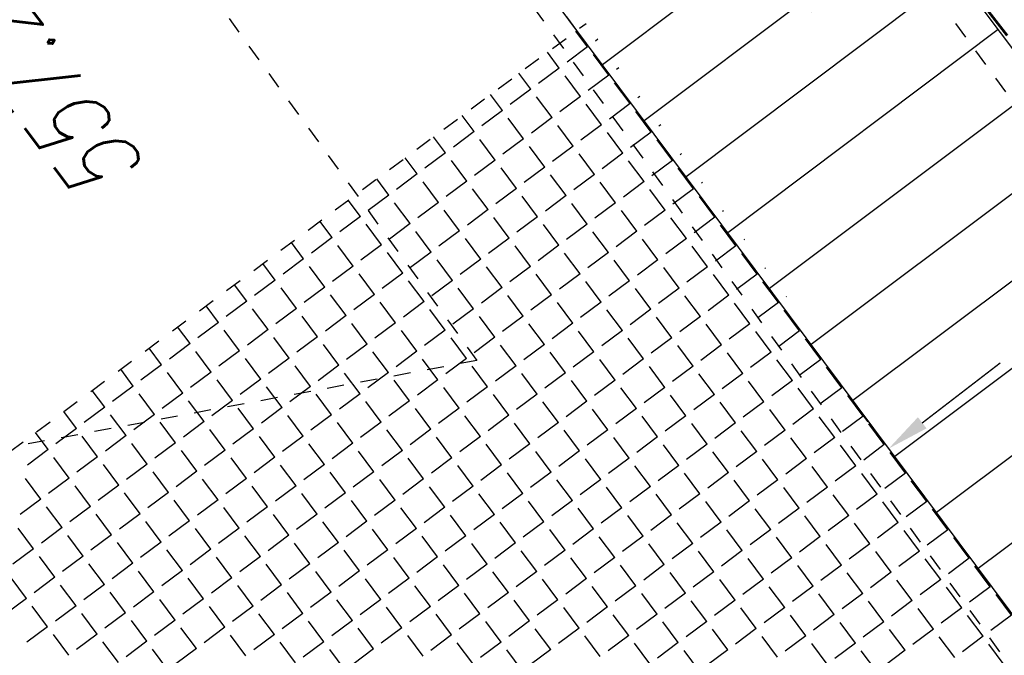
# Model space of a CAD drawing. Header units: metres. Extents: x 2 to 485, y 6 to 594.
# Tile 116 of 176: x 312.6 to 318.42, y 285.51 to 289.27. Entities that reach past the tile are written whole.
import ezdxf
from ezdxf.enums import TextEntityAlignment as Align

# ---------------------------------------------------------------- set-up
doc = ezdxf.new("R2010")
doc.units = ezdxf.units.M
doc.header["$LTSCALE"] = 0.0125
doc.linetypes.add('260241_A_bea$0$PUNKTIERT', pattern=[0.2, 0, -0.2])
doc.linetypes.add('GESTRICHELT', pattern=[0.4, 0.2, -0.2])
for name, color, linetype in [('260241_A_bea$0$B25_EINFASS_GEPKT', 7, '260241_A_bea$0$PUNKTIERT'), ('260241_A_bea$0$B53_HAUPTHOEHEN', 4, 'Continuous'), ('260241_A_bea$0$B54_HOEHEN', 253, 'Continuous'), ('f_feuerwehr', 10, 'Continuous'), ('f_schraff', 251, 'Continuous'), ('f_weg', 2, 'Continuous')]:
    doc.layers.add(name, color=color, linetype=linetype)
doc.styles.add('260241_A_bea$0$ROMANS', font='ROMANS')

msp = doc.modelspace()

# ---------------------------------------------------------------- linework, layer by layer
at = {"layer": '260241_A_bea$0$B25_EINFASS_GEPKT', "color": 7, "linetype": '260241_A_bea$0$PUNKTIERT', "ltscale": 0.5}
for p, q in [((314.2335, 291.2883), (320.6525, 282.4163)), ((313.0168, 290.4111), (315.3049, 287.2568)), ((321.9735, 284.0023), (317.4345, 290.2113)), ((315.3049, 287.2568), (312.588, 286.7521))]:
    msp.add_line(p, q, dxfattribs=at)
at = {"layer": 'f_feuerwehr', "linetype": 'GESTRICHELT'}
for p, q in [((315.8955, 289.2086), (266.222, 355.7851)), ((299.3744, 276.9384), (315.9512, 289.2499))]:
    msp.add_line(p, q, dxfattribs=at)
at = {"layer": 'f_feuerwehr', "linetype": 'Continuous'}
for p, q in [((317.9382, 286.8891), (318.3994, 287.2435)), ((317.6181, 286.8953), (317.5572, 286.9746))]:
    msp.add_line(p, q, dxfattribs=at)
msp.add_solid([(317.9128, 286.9221), (317.9636, 286.856), (317.74, 286.7367)], dxfattribs=at)
at = {"layer": 'f_schraff', "linetype": 'Continuous'}
for p, q in [((317.6469, 290.2063), (316.0477, 289.0052)), ((317.8937, 289.8755), (316.2946, 288.6744)), ((318.1405, 289.5447), (316.5414, 288.3435)), ((318.3874, 289.2139), (316.7882, 288.0127)), ((315.9597, 289.1113), (315.8902, 289.2046)), ((316.0199, 289.1562), (316.0055, 289.1455)), ((315.9597, 289.1113), (315.8376, 289.0202)), ((315.7918, 288.986), (315.7219, 289.0797)), ((316.0851, 288.9434), (315.9939, 289.0655)), ((315.7918, 288.986), (315.6696, 288.8949)), ((316.1438, 288.9872), (316.1309, 288.9776)), ((315.6238, 288.8607), (315.5537, 288.9547)), ((315.9171, 288.8181), (315.826, 288.9402)), ((316.0851, 288.9434), (315.9629, 288.8523)), ((316.2104, 288.7754), (316.1192, 288.8976)), ((318.6342, 288.8831), (317.0351, 287.6819)), ((315.4559, 288.7354), (315.3855, 288.8298)), ((315.6238, 288.8607), (315.5017, 288.7696)), ((315.7491, 288.6928), (315.658, 288.8149)), ((315.9171, 288.8181), (315.795, 288.7269)), ((316.2676, 288.8182), (316.2562, 288.8096)), ((316.0424, 288.6501), (315.9513, 288.7723)), ((316.2104, 288.7754), (316.0882, 288.6843)), ((315.2879, 288.6101), (315.2172, 288.7048)), ((315.4559, 288.7354), (315.3337, 288.6443)), ((315.5812, 288.5675), (315.4901, 288.6896)), ((315.7491, 288.6928), (315.627, 288.6016)), ((316.3357, 288.6075), (316.2445, 288.7296)), ((315.8745, 288.5248), (315.7833, 288.647)), ((316.0424, 288.6501), (315.9203, 288.559)), ((316.3915, 288.6492), (316.3815, 288.6417)), ((315.12, 288.4848), (315.049, 288.5799)), ((315.2879, 288.6101), (315.1658, 288.519)), ((316.1677, 288.4822), (316.0766, 288.6043)), ((316.3357, 288.6075), (316.2135, 288.5164)), ((315.4132, 288.4421), (315.3221, 288.5643)), ((315.5812, 288.5675), (315.459, 288.4763)), ((315.7065, 288.3995), (315.6154, 288.5216)), ((315.8745, 288.5248), (315.7523, 288.4337)), ((316.461, 288.4395), (316.3699, 288.5617)), ((318.881, 288.5523), (317.2819, 287.3511)), ((314.952, 288.3595), (314.8808, 288.4549)), ((315.12, 288.4848), (314.9978, 288.3936)), ((315.9998, 288.3569), (315.9086, 288.479)), ((316.1677, 288.4822), (316.0456, 288.391)), ((316.5154, 288.4801), (316.5068, 288.4737)), ((315.2453, 288.3168), (315.1542, 288.439)), ((315.4132, 288.4421), (315.2911, 288.351)), ((315.7065, 288.3995), (315.5844, 288.3084)), ((316.293, 288.3142), (316.2019, 288.4364)), ((316.461, 288.4395), (316.3388, 288.3484)), ((314.952, 288.3595), (314.8299, 288.2683)), ((315.5386, 288.2742), (315.4474, 288.3963)), ((315.8318, 288.2315), (315.7407, 288.3537)), ((315.9998, 288.3569), (315.8776, 288.2657)), ((316.5863, 288.2716), (316.4952, 288.3937)), ((314.7841, 288.2342), (314.7126, 288.33)), ((315.0773, 288.1915), (314.9862, 288.3137)), ((315.2453, 288.3168), (315.1231, 288.2257)), ((316.1251, 288.1889), (316.034, 288.3111)), ((316.293, 288.3142), (316.1709, 288.2231)), ((316.6393, 288.3111), (316.6321, 288.3058)), ((314.7841, 288.2342), (314.6619, 288.143)), ((315.3706, 288.1489), (315.2795, 288.271)), ((315.5386, 288.2742), (315.4164, 288.183)), ((315.6639, 288.1062), (315.5727, 288.2284)), ((315.8318, 288.2315), (315.7097, 288.1404)), ((316.4184, 288.1463), (316.3272, 288.2684)), ((316.5863, 288.2716), (316.4642, 288.1804)), ((316.7116, 288.1036), (316.6205, 288.2258)), ((314.6161, 288.1088), (314.5443, 288.2051)), ((314.9094, 288.0662), (314.8183, 288.1883)), ((315.0773, 288.1915), (314.9552, 288.1004)), ((315.9571, 288.0636), (315.866, 288.1857)), ((316.1251, 288.1889), (316.0029, 288.0978)), ((319.1279, 288.2214), (317.5287, 287.0203)), ((314.6161, 288.1088), (314.494, 288.0177)), ((315.2027, 288.0236), (315.1115, 288.1457)), ((315.3706, 288.1489), (315.2485, 288.0577)), ((315.6639, 288.1062), (315.5417, 288.0151)), ((316.2504, 288.021), (316.1593, 288.1431)), ((316.4184, 288.1463), (316.2962, 288.0551)), ((316.7632, 288.1421), (316.7574, 288.1378)), ((314.4482, 287.9835), (314.3761, 288.0801)), ((314.7414, 287.9409), (314.6503, 288.063)), ((314.9094, 288.0662), (314.7872, 287.9751)), ((315.4959, 287.9809), (315.4048, 288.1031)), ((315.7892, 287.9383), (315.698, 288.0604)), ((315.9571, 288.0636), (315.835, 287.9725)), ((316.5437, 287.9783), (316.4525, 288.1005)), ((316.7116, 288.1036), (316.5895, 288.0125)), ((316.8369, 287.9357), (316.7458, 288.0578)), ((315.0347, 287.8982), (314.9436, 288.0204)), ((315.2027, 288.0236), (315.0805, 287.9324)), ((316.0824, 287.8956), (315.9913, 288.0178)), ((316.2504, 288.021), (316.1283, 287.9298)), ((314.2802, 287.8582), (314.2079, 287.9552)), ((314.4482, 287.9835), (314.326, 287.8924)), ((314.5735, 287.8156), (314.4823, 287.9377)), ((314.7414, 287.9409), (314.6193, 287.8497)), ((315.328, 287.8556), (315.2368, 287.9778)), ((315.4959, 287.9809), (315.3738, 287.8898)), ((315.6212, 287.813), (315.5301, 287.9351)), ((315.7892, 287.9383), (315.667, 287.8471)), ((316.3757, 287.853), (316.2846, 287.9752)), ((316.5437, 287.9783), (316.4215, 287.8872)), ((316.669, 287.8104), (316.5778, 287.9325)), ((316.8369, 287.9357), (316.7148, 287.8445)), ((316.887, 287.9731), (316.8827, 287.9699)), ((314.8668, 287.7729), (314.7756, 287.8951)), ((315.0347, 287.8982), (314.9126, 287.8071)), ((315.9145, 287.7703), (315.8234, 287.8925)), ((316.0824, 287.8956), (315.9603, 287.8045)), ((316.9622, 287.7677), (316.8711, 287.8899)), ((319.3747, 287.8906), (317.7756, 286.6895)), ((314.1123, 287.7329), (314.0396, 287.8302)), ((314.2802, 287.8582), (314.1581, 287.7671)), ((314.5735, 287.8156), (314.4513, 287.7244)), ((315.16, 287.7303), (315.0689, 287.8524)), ((315.328, 287.8556), (315.2058, 287.7645)), ((316.2078, 287.7277), (316.1166, 287.8498)), ((316.3757, 287.853), (316.2536, 287.7619)), ((314.4055, 287.6903), (314.3144, 287.8124)), ((314.6988, 287.6476), (314.6077, 287.7698)), ((314.8668, 287.7729), (314.7446, 287.6818)), ((315.4533, 287.6877), (315.3621, 287.8098)), ((315.6212, 287.813), (315.4991, 287.7218)), ((315.7465, 287.645), (315.6554, 287.7672)), ((315.9145, 287.7703), (315.7924, 287.6792)), ((316.501, 287.6851), (316.4099, 287.8072)), ((316.669, 287.8104), (316.5468, 287.7192)), ((316.7943, 287.6424), (316.7032, 287.7646)), ((316.9622, 287.7677), (316.8401, 287.6766)), ((317.0109, 287.804), (317.008, 287.8019)), ((313.9443, 287.6076), (313.8714, 287.7053)), ((314.1123, 287.7329), (313.9901, 287.6418)), ((314.9921, 287.605), (314.9009, 287.7271)), ((315.16, 287.7303), (315.0379, 287.6392)), ((316.0398, 287.6024), (315.9487, 287.7245)), ((316.2078, 287.7277), (316.0856, 287.6366)), ((317.0876, 287.5998), (316.9964, 287.7219)), ((314.2376, 287.5649), (314.1464, 287.6871)), ((314.4055, 287.6903), (314.2834, 287.5991)), ((314.5308, 287.5223), (314.4397, 287.6445)), ((314.6988, 287.6476), (314.5767, 287.5565)), ((315.2853, 287.5623), (315.1942, 287.6845)), ((315.4533, 287.6877), (315.3311, 287.5965)), ((315.5786, 287.5197), (315.4875, 287.6419)), ((315.7465, 287.645), (315.6244, 287.5539)), ((316.3331, 287.5597), (316.2419, 287.6819)), ((316.501, 287.6851), (316.3789, 287.5939)), ((316.7943, 287.6424), (316.6721, 287.5513)), ((313.9443, 287.6076), (313.8222, 287.5164)), ((314.8241, 287.4797), (314.733, 287.6018)), ((314.9921, 287.605), (314.8699, 287.5138)), ((315.8719, 287.4771), (315.7807, 287.5992)), ((316.0398, 287.6024), (315.9177, 287.5112)), ((316.6263, 287.5171), (316.5352, 287.6392)), ((316.9196, 287.4745), (316.8285, 287.5966)), ((317.0876, 287.5998), (316.9654, 287.5086)), ((317.1348, 287.635), (317.1334, 287.634)), ((313.7764, 287.4823), (313.7032, 287.5803)), ((314.0696, 287.4396), (313.9785, 287.5618)), ((314.2376, 287.5649), (314.1154, 287.4738)), ((315.1174, 287.437), (315.0262, 287.5592)), ((315.2853, 287.5623), (315.1632, 287.4712)), ((316.1651, 287.4344), (316.074, 287.5566)), ((316.3331, 287.5597), (316.2109, 287.4686)), ((317.2129, 287.4318), (317.1217, 287.554)), ((319.6215, 287.5598), (318.0224, 286.3586)), ((313.7764, 287.4823), (313.6542, 287.3911)), ((314.3629, 287.397), (314.2718, 287.5191)), ((314.5308, 287.5223), (314.4087, 287.4312)), ((314.6562, 287.3544), (314.565, 287.4765)), ((314.8241, 287.4797), (314.702, 287.3885)), ((315.4106, 287.3944), (315.3195, 287.5165)), ((315.5786, 287.5197), (315.4564, 287.4286)), ((315.7039, 287.3518), (315.6128, 287.4739)), ((315.8719, 287.4771), (315.7497, 287.3859)), ((316.4584, 287.3918), (316.3673, 287.5139)), ((316.6263, 287.5171), (316.5042, 287.426)), ((316.7517, 287.3492), (316.6605, 287.4713)), ((316.9196, 287.4745), (316.7975, 287.3833)), ((313.6084, 287.357), (313.535, 287.4554)), ((313.9017, 287.3143), (313.8105, 287.4365)), ((314.0696, 287.4396), (313.9475, 287.3485)), ((314.9494, 287.3117), (314.8583, 287.4339)), ((315.1174, 287.437), (314.9952, 287.3459)), ((315.9972, 287.3091), (315.906, 287.4313)), ((316.1651, 287.4344), (316.043, 287.3433)), ((317.0449, 287.3065), (316.9538, 287.4287)), ((317.2129, 287.4318), (317.0907, 287.3407)), ((313.6084, 287.357), (313.4863, 287.2658)), ((314.1949, 287.2717), (314.1038, 287.3938)), ((314.3629, 287.397), (314.2407, 287.3059)), ((314.4882, 287.229), (314.3971, 287.3512)), ((314.6562, 287.3544), (314.534, 287.2632)), ((315.2427, 287.2691), (315.1516, 287.3912)), ((315.4106, 287.3944), (315.2885, 287.3033)), ((315.536, 287.2264), (315.4448, 287.3486)), ((315.7039, 287.3518), (315.5818, 287.2606)), ((316.2904, 287.2665), (316.1993, 287.3886)), ((316.4584, 287.3918), (316.3362, 287.3007)), ((316.7517, 287.3492), (316.6295, 287.258)), ((317.3382, 287.2639), (317.247, 287.386)), ((313.4405, 287.2316), (313.3667, 287.3305)), ((313.7337, 287.189), (313.6426, 287.3112)), ((313.9017, 287.3143), (313.7795, 287.2232)), ((314.7815, 287.1864), (314.6903, 287.3086)), ((314.9494, 287.3117), (314.8273, 287.2206)), ((315.8292, 287.1838), (315.7381, 287.3059)), ((315.9972, 287.3091), (315.875, 287.218)), ((316.5837, 287.2238), (316.4926, 287.346)), ((316.877, 287.1812), (316.7858, 287.3033)), ((317.0449, 287.3065), (316.9228, 287.2154)), ((314.027, 287.1464), (313.9359, 287.2685)), ((314.1949, 287.2717), (314.0728, 287.1805)), ((315.0747, 287.1438), (314.9836, 287.2659)), ((315.2427, 287.2691), (315.1205, 287.1779)), ((316.1225, 287.1412), (316.0313, 287.2633)), ((316.2904, 287.2665), (316.1683, 287.1753)), ((317.1702, 287.1386), (317.0791, 287.2607)), ((317.3382, 287.2639), (317.216, 287.1727)), ((313.2725, 287.1063), (313.1985, 287.2055)), ((313.4405, 287.2316), (313.3183, 287.1405)), ((313.5658, 287.0637), (313.4746, 287.1858)), ((313.7337, 287.189), (313.6116, 287.0979)), ((314.3203, 287.1037), (314.2291, 287.2259)), ((314.4882, 287.229), (314.3661, 287.1379)), ((314.6135, 287.0611), (314.5224, 287.1832)), ((314.7815, 287.1864), (314.6593, 287.0953)), ((315.368, 287.1011), (315.2769, 287.2233)), ((315.536, 287.2264), (315.4138, 287.1353)), ((315.6613, 287.0585), (315.5701, 287.1806)), ((315.8292, 287.1838), (315.7071, 287.0927)), ((316.4158, 287.0985), (316.3246, 287.2207)), ((316.5837, 287.2238), (316.4616, 287.1327)), ((316.709, 287.0559), (316.6179, 287.178)), ((316.877, 287.1812), (316.7548, 287.0901)), ((317.4635, 287.0959), (317.3724, 287.2181)), ((319.8684, 287.229), (318.2692, 286.0278)), ((313.859, 287.0211), (313.7679, 287.1432)), ((314.027, 287.1464), (313.9048, 287.0552)), ((314.9068, 287.0185), (314.8156, 287.1406)), ((315.0747, 287.1438), (314.9526, 287.0526)), ((315.9545, 287.0158), (315.8634, 287.138)), ((316.1225, 287.1412), (316.0003, 287.05)), ((317.0023, 287.0132), (316.9111, 287.1354)), ((317.1702, 287.1386), (317.0481, 287.0474)), ((313.1046, 286.981), (313.0303, 287.0806)), ((313.2725, 287.1063), (313.1504, 287.0152)), ((313.3978, 286.9384), (313.3067, 287.0605)), ((313.5658, 287.0637), (313.4436, 286.9726)), ((314.1523, 286.9784), (314.0612, 287.1006)), ((314.3203, 287.1037), (314.1981, 287.0126)), ((314.4456, 286.9358), (314.3544, 287.0579)), ((314.6135, 287.0611), (314.4914, 286.97)), ((315.2001, 286.9758), (315.1089, 287.098)), ((315.368, 287.1011), (315.2459, 287.01)), ((315.6613, 287.0585), (315.5391, 286.9674)), ((316.2478, 286.9732), (316.1567, 287.0954)), ((316.4158, 287.0985), (316.2936, 287.0074)), ((317.2955, 286.9706), (317.2044, 287.0928)), ((317.4635, 287.0959), (317.3414, 287.0048)), ((313.6911, 286.8957), (313.6, 287.0179)), ((313.859, 287.0211), (313.7369, 286.9299)), ((314.7388, 286.8931), (314.6477, 287.0153)), ((314.9068, 287.0185), (314.7846, 286.9273)), ((315.4933, 286.9332), (315.4022, 287.0553)), ((315.7866, 286.8905), (315.6954, 287.0127)), ((315.9545, 287.0158), (315.8324, 286.9247)), ((316.5411, 286.9306), (316.4499, 287.0527)), ((316.709, 287.0559), (316.5869, 286.9647)), ((316.8343, 286.8879), (316.7432, 287.0101)), ((317.0023, 287.0132), (316.8801, 286.9221)), ((317.5888, 286.928), (317.4977, 287.0501)), ((312.9366, 286.8557), (312.8621, 286.9556)), ((313.1046, 286.981), (312.9824, 286.8899)), ((313.9844, 286.8531), (313.8932, 286.9752)), ((314.1523, 286.9784), (314.0302, 286.8873)), ((315.0321, 286.8505), (314.941, 286.9726)), ((315.2001, 286.9758), (315.0779, 286.8847)), ((316.0798, 286.8479), (315.9887, 286.97)), ((316.2478, 286.9732), (316.1257, 286.8821)), ((317.1276, 286.8453), (317.0365, 286.9674)), ((317.2955, 286.9706), (317.1734, 286.8795)), ((313.2299, 286.8131), (313.1387, 286.9352)), ((313.3978, 286.9384), (313.2757, 286.8472)), ((313.5231, 286.7704), (313.432, 286.8926)), ((313.6911, 286.8957), (313.5689, 286.8046)), ((314.2776, 286.8105), (314.1865, 286.9326)), ((314.4456, 286.9358), (314.3234, 286.8446)), ((314.5709, 286.7678), (314.4797, 286.89)), ((314.7388, 286.8931), (314.6167, 286.802)), ((315.3254, 286.8079), (315.2342, 286.93)), ((315.4933, 286.9332), (315.3712, 286.842)), ((315.6186, 286.7652), (315.5275, 286.8874)), ((315.7866, 286.8905), (315.6644, 286.7994)), ((316.3731, 286.8053), (316.282, 286.9274)), ((316.5411, 286.9306), (316.4189, 286.8394)), ((316.6664, 286.7626), (316.5752, 286.8848)), ((316.8343, 286.8879), (316.7122, 286.7968)), ((317.4209, 286.8027), (317.3297, 286.9248)), ((317.5888, 286.928), (317.4667, 286.8368)), ((312.7687, 286.7304), (312.6938, 286.8307)), ((312.9366, 286.8557), (312.8145, 286.7646)), ((313.8164, 286.7278), (313.7253, 286.8499)), ((313.9844, 286.8531), (313.8622, 286.762)), ((314.8641, 286.7252), (314.773, 286.8473)), ((315.0321, 286.8505), (314.91, 286.7594)), ((315.9119, 286.7226), (315.8208, 286.8447)), ((316.0798, 286.8479), (315.9577, 286.7568)), ((316.9596, 286.72), (316.8685, 286.8421)), ((317.1276, 286.8453), (317.0054, 286.7542)), ((317.7141, 286.76), (317.623, 286.8822)), ((313.0619, 286.6878), (312.9708, 286.8099)), ((313.2299, 286.8131), (313.1077, 286.7219)), ((313.3552, 286.6451), (313.264, 286.7673)), ((313.5231, 286.7704), (313.401, 286.6793)), ((314.1097, 286.6852), (314.0185, 286.8073)), ((314.2776, 286.8105), (314.1555, 286.7193)), ((314.5709, 286.7678), (314.4487, 286.6767)), ((315.1574, 286.6825), (315.0663, 286.8047)), ((315.3254, 286.8079), (315.2032, 286.7167)), ((316.2052, 286.6799), (316.114, 286.8021)), ((316.3731, 286.8053), (316.251, 286.7141)), ((317.2529, 286.6773), (317.1618, 286.7995)), ((317.4209, 286.8027), (317.2987, 286.7115)), ((312.7687, 286.7304), (312.6465, 286.6393)), ((313.6484, 286.6025), (313.5573, 286.7246)), ((313.8164, 286.7278), (313.6943, 286.6367)), ((314.4029, 286.6425), (314.3118, 286.7647)), ((314.6962, 286.5999), (314.6051, 286.722)), ((314.8641, 286.7252), (314.742, 286.634)), ((315.4507, 286.6399), (315.3595, 286.7621)), ((315.6186, 286.7652), (315.4965, 286.6741)), ((315.7439, 286.5973), (315.6528, 286.7194)), ((315.9119, 286.7226), (315.7897, 286.6314)), ((316.4984, 286.6373), (316.4073, 286.7595)), ((316.6664, 286.7626), (316.5442, 286.6715)), ((316.7917, 286.5947), (316.7006, 286.7168)), ((316.9596, 286.72), (316.8375, 286.6288)), ((317.5462, 286.6347), (317.455, 286.7569)), ((317.7141, 286.76), (317.592, 286.6689)), ((317.8394, 286.5921), (317.7483, 286.7142)), ((312.894, 286.5624), (312.8028, 286.6846)), ((313.0619, 286.6878), (312.9398, 286.5966)), ((313.9417, 286.5598), (313.8506, 286.682)), ((314.1097, 286.6852), (313.9875, 286.594)), ((314.9895, 286.5572), (314.8983, 286.6794)), ((315.1574, 286.6825), (315.0353, 286.5914)), ((316.0372, 286.5546), (315.9461, 286.6768)), ((316.2052, 286.6799), (316.083, 286.5888)), ((317.085, 286.552), (316.9938, 286.6742)), ((317.2529, 286.6773), (317.1308, 286.5862)), ((313.1872, 286.5198), (313.0961, 286.6419)), ((313.3552, 286.6451), (313.233, 286.554)), ((313.4805, 286.4772), (313.3894, 286.5993)), ((313.6484, 286.6025), (313.5263, 286.5113)), ((314.235, 286.5172), (314.1438, 286.6393)), ((314.4029, 286.6425), (314.2808, 286.5514)), ((314.5282, 286.4746), (314.4371, 286.5967)), ((314.6962, 286.5999), (314.574, 286.5087)), ((315.2827, 286.5146), (315.1916, 286.6367)), ((315.4507, 286.6399), (315.3285, 286.5488)), ((315.576, 286.472), (315.4849, 286.5941)), ((315.7439, 286.5973), (315.6218, 286.5061)), ((316.3305, 286.512), (316.2393, 286.6341)), ((316.4984, 286.6373), (316.3763, 286.5462)), ((316.6237, 286.4694), (316.5326, 286.5915)), ((316.7917, 286.5947), (316.6695, 286.5035)), ((317.3782, 286.5094), (317.2871, 286.6315)), ((317.5462, 286.6347), (317.424, 286.5436)), ((317.8394, 286.5921), (317.7173, 286.5009)), ((312.726, 286.4371), (312.6349, 286.5593)), ((312.894, 286.5624), (312.7718, 286.4713)), ((313.7738, 286.4345), (313.6826, 286.5567)), ((313.9417, 286.5598), (313.8196, 286.4687)), ((314.8215, 286.4319), (314.7304, 286.5541)), ((314.9895, 286.5572), (314.8673, 286.4661)), ((315.8693, 286.4293), (315.7781, 286.5515)), ((316.0372, 286.5546), (315.9151, 286.4635)), ((316.917, 286.4267), (316.8259, 286.5489)), ((317.085, 286.552), (316.9628, 286.4609)), ((317.6715, 286.4668), (317.5803, 286.5889)), ((317.9647, 286.4241), (317.8736, 286.5463)), ((313.0193, 286.3945), (312.9281, 286.5166)), ((313.1872, 286.5198), (313.0651, 286.4287)), ((313.4805, 286.4772), (313.3584, 286.386)), ((314.067, 286.3919), (313.9759, 286.514)), ((314.235, 286.5172), (314.1128, 286.4261)), ((315.1148, 286.3893), (315.0236, 286.5114)), ((315.2827, 286.5146), (315.1606, 286.4235)), ((316.1625, 286.3867), (316.0714, 286.5088)), ((316.3305, 286.512), (316.2083, 286.4209)), ((317.2103, 286.3841), (317.1191, 286.5062)), ((317.3782, 286.5094), (317.2561, 286.4183)), ((312.726, 286.4371), (312.6039, 286.346)), ((313.3125, 286.3518), (313.2214, 286.474)), ((313.6058, 286.3092), (313.5147, 286.4314)), ((313.7738, 286.4345), (313.6516, 286.3434)), ((314.3603, 286.3492), (314.2692, 286.4714)), ((314.5282, 286.4746), (314.4061, 286.3834)), ((314.6536, 286.3066), (314.5624, 286.4288)), ((314.8215, 286.4319), (314.6994, 286.3408)), ((315.408, 286.3466), (315.3169, 286.4688)), ((315.576, 286.472), (315.4538, 286.3808)), ((315.7013, 286.304), (315.6102, 286.4262)), ((315.8693, 286.4293), (315.7471, 286.3382)), ((316.4558, 286.344), (316.3646, 286.4662)), ((316.6237, 286.4694), (316.5016, 286.3782)), ((316.7491, 286.3014), (316.6579, 286.4236)), ((316.917, 286.4267), (316.7949, 286.3356)), ((317.5035, 286.3414), (317.4124, 286.4636)), ((317.6715, 286.4668), (317.5493, 286.3756)), ((317.7968, 286.2988), (317.7057, 286.4209)), ((317.9647, 286.4241), (317.8426, 286.333)), ((312.8513, 286.2692), (312.7602, 286.3913)), ((313.0193, 286.3945), (312.8971, 286.3034)), ((313.8991, 286.2666), (313.8079, 286.3887)), ((314.067, 286.3919), (313.9449, 286.3007)), ((314.9468, 286.264), (314.8557, 286.3861)), ((315.1148, 286.3893), (314.9926, 286.2981)), ((315.9946, 286.2614), (315.9034, 286.3835)), ((316.1625, 286.3867), (316.0404, 286.2955)), ((317.0423, 286.2588), (316.9512, 286.3809)), ((317.2103, 286.3841), (317.0881, 286.2929)), ((318.0901, 286.2562), (317.9989, 286.3783)), ((313.1446, 286.2265), (313.0535, 286.3487)), ((313.3125, 286.3518), (313.1904, 286.2607)), ((313.4379, 286.1839), (313.3467, 286.306)), ((313.6058, 286.3092), (313.4837, 286.2181)), ((314.1923, 286.2239), (314.1012, 286.3461)), ((314.3603, 286.3492), (314.2381, 286.2581)), ((314.4856, 286.1813), (314.3945, 286.3034)), ((314.6536, 286.3066), (314.5314, 286.2155)), ((315.2401, 286.2213), (315.149, 286.3435)), ((315.408, 286.3466), (315.2859, 286.2555)), ((315.5334, 286.1787), (315.4422, 286.3008)), ((315.7013, 286.304), (315.5792, 286.2129)), ((316.2878, 286.2187), (316.1967, 286.3409)), ((316.4558, 286.344), (316.3336, 286.2529)), ((316.7491, 286.3014), (316.6269, 286.2103)), ((317.3356, 286.2161), (317.2444, 286.3383)), ((317.5035, 286.3414), (317.3814, 286.2503)), ((312.6834, 286.1439), (312.5922, 286.266)), ((312.8513, 286.2692), (312.7292, 286.178)), ((313.7311, 286.1413), (313.64, 286.2634)), ((313.8991, 286.2666), (313.7769, 286.1754)), ((314.7789, 286.1387), (314.6877, 286.2608)), ((314.9468, 286.264), (314.8247, 286.1728)), ((315.8266, 286.1361), (315.7355, 286.2582)), ((315.9946, 286.2614), (315.8724, 286.1702)), ((316.5811, 286.1761), (316.49, 286.2982)), ((316.8744, 286.1335), (316.7832, 286.2556)), ((317.0423, 286.2588), (316.9202, 286.1676)), ((317.6288, 286.1735), (317.5377, 286.2956)), ((317.7968, 286.2988), (317.6747, 286.2077)), ((317.9221, 286.1308), (317.831, 286.253)), ((318.0901, 286.2562), (317.9679, 286.165)), ((312.9766, 286.1012), (312.8855, 286.2234)), ((313.1446, 286.2265), (313.0224, 286.1354)), ((313.4379, 286.1839), (313.3157, 286.0928)), ((314.0244, 286.0986), (313.9333, 286.2208)), ((314.1923, 286.2239), (314.0702, 286.1328)), ((315.0721, 286.096), (314.981, 286.2182)), ((315.2401, 286.2213), (315.1179, 286.1302)), ((316.1199, 286.0934), (316.0287, 286.2156)), ((316.2878, 286.2187), (316.1657, 286.1276)), ((317.1676, 286.0908), (317.0765, 286.213)), ((317.3356, 286.2161), (317.2134, 286.125)), ((318.2154, 286.0882), (318.1242, 286.2104)), ((312.6834, 286.1439), (312.5612, 286.0527)), ((313.2699, 286.0586), (313.1788, 286.1807)), ((313.5632, 286.0159), (313.472, 286.1381)), ((313.7311, 286.1413), (313.609, 286.0501)), ((314.3177, 286.056), (314.2265, 286.1781)), ((314.4856, 286.1813), (314.3635, 286.0902)), ((314.6109, 286.0133), (314.5198, 286.1355)), ((314.7789, 286.1387), (314.6567, 286.0475)), ((315.3654, 286.0534), (315.2743, 286.1755)), ((315.5334, 286.1787), (315.4112, 286.0876)), ((315.6587, 286.0107), (315.5675, 286.1329)), ((315.8266, 286.1361), (315.7045, 286.0449)), ((316.4131, 286.0508), (316.322, 286.1729)), ((316.5811, 286.1761), (316.459, 286.085)), ((316.7064, 286.0081), (316.6153, 286.1303)), ((316.8744, 286.1335), (316.7522, 286.0423)), ((317.4609, 286.0482), (317.3698, 286.1703)), ((317.6288, 286.1735), (317.5067, 286.0824)), ((317.7542, 286.0055), (317.663, 286.1277)), ((317.9221, 286.1308), (317.8, 286.0397)), ((312.8087, 285.9759), (312.7176, 286.0981)), ((312.9766, 286.1012), (312.8545, 286.0101)), ((313.8564, 285.9733), (313.7653, 286.0955)), ((314.0244, 286.0986), (313.9022, 286.0075)), ((314.9042, 285.9707), (314.813, 286.0929)), ((315.0721, 286.096), (314.95, 286.0049)), ((315.9519, 285.9681), (315.8608, 286.0902)), ((316.1199, 286.0934), (315.9977, 286.0023)), ((316.9997, 285.9655), (316.9085, 286.0876)), ((317.1676, 286.0908), (317.0455, 285.9997)), ((318.0474, 285.9629), (317.9563, 286.085)), ((318.2154, 286.0882), (318.0932, 285.9971)), ((313.102, 285.9333), (313.0108, 286.0554)), ((313.2699, 286.0586), (313.1478, 285.9674)), ((313.3952, 285.8906), (313.3041, 286.0128)), ((313.5632, 286.0159), (313.441, 285.9248)), ((314.1497, 285.9307), (314.0586, 286.0528)), ((314.3177, 286.056), (314.1955, 285.9648)), ((314.443, 285.888), (314.3518, 286.0102)), ((314.6109, 286.0133), (314.4888, 285.9222)), ((315.1974, 285.9281), (315.1063, 286.0502)), ((315.3654, 286.0534), (315.2433, 285.9622)), ((315.6587, 286.0107), (315.5365, 285.9196)), ((316.2452, 285.9255), (316.1541, 286.0476)), ((316.4131, 286.0508), (316.291, 285.9596)), ((317.2929, 285.9229), (317.2018, 286.045)), ((317.4609, 286.0482), (317.3387, 285.957)), ((318.3407, 285.9203), (318.2496, 286.0424)), ((312.6407, 285.8506), (312.5496, 285.9727)), ((312.8087, 285.9759), (312.6865, 285.8848)), ((313.6885, 285.848), (313.5973, 285.9701)), ((313.8564, 285.9733), (313.7343, 285.8822)), ((314.7362, 285.8454), (314.6451, 285.9675)), ((314.9042, 285.9707), (314.782, 285.8796)), ((315.4907, 285.8854), (315.3996, 286.0076)), ((315.784, 285.8428), (315.6928, 285.9649)), ((315.9519, 285.9681), (315.8298, 285.877)), ((316.5385, 285.8828), (316.4473, 286.005)), ((316.7064, 286.0081), (316.5843, 285.917)), ((316.8317, 285.8402), (316.7406, 285.9623)), ((316.9997, 285.9655), (316.8775, 285.8744)), ((317.5862, 285.8802), (317.4951, 286.0024)), ((317.7542, 286.0055), (317.632, 285.9144)), ((317.8795, 285.8376), (317.7883, 285.9597)), ((318.0474, 285.9629), (317.9253, 285.8718)), ((312.934, 285.808), (312.8429, 285.9301)), ((313.102, 285.9333), (312.9798, 285.8421)), ((313.9818, 285.8054), (313.8906, 285.9275)), ((314.1497, 285.9307), (314.0276, 285.8395)), ((315.0295, 285.8028), (314.9384, 285.9249)), ((315.1974, 285.9281), (315.0753, 285.8369)), ((316.0772, 285.8002), (315.9861, 285.9223)), ((316.2452, 285.9255), (316.123, 285.8343)), ((317.125, 285.7975), (317.0339, 285.9197)), ((317.2929, 285.9229), (317.1708, 285.8317)), ((318.1727, 285.7949), (318.0816, 285.9171)), ((318.3407, 285.9203), (318.2185, 285.8291)), ((312.6407, 285.8506), (312.5186, 285.7595)), ((313.2273, 285.7653), (313.1361, 285.8875)), ((313.3952, 285.8906), (313.2731, 285.7995)), ((313.5205, 285.7227), (313.4294, 285.8448)), ((313.6885, 285.848), (313.5663, 285.7569)), ((314.275, 285.7627), (314.1839, 285.8849)), ((314.443, 285.888), (314.3208, 285.7969)), ((314.5683, 285.7201), (314.4771, 285.8422)), ((314.7362, 285.8454), (314.6141, 285.7543)), ((315.3228, 285.7601), (315.2316, 285.8823)), ((315.4907, 285.8854), (315.3686, 285.7943)), ((315.616, 285.7175), (315.5249, 285.8396)), ((315.784, 285.8428), (315.6618, 285.7517)), ((316.3705, 285.7575), (316.2794, 285.8797)), ((316.5385, 285.8828), (316.4163, 285.7917)), ((316.6638, 285.7149), (316.5726, 285.837)), ((316.8317, 285.8402), (316.7096, 285.749)), ((317.4183, 285.7549), (317.3271, 285.8771)), ((317.5862, 285.8802), (317.4641, 285.7891)), ((317.8795, 285.8376), (317.7573, 285.7464)), ((318.466, 285.7523), (318.3749, 285.8745)), ((312.7661, 285.6826), (312.6749, 285.8048)), ((312.934, 285.808), (312.8119, 285.7168)), ((313.8138, 285.68), (313.7227, 285.8022)), ((313.9818, 285.8054), (313.8596, 285.7142)), ((314.8615, 285.6774), (314.7704, 285.7996)), ((315.0295, 285.8028), (314.9074, 285.7116)), ((315.9093, 285.6748), (315.8182, 285.797)), ((316.0772, 285.8002), (315.9551, 285.709)), ((316.957, 285.6722), (316.8659, 285.7944)), ((317.125, 285.7975), (317.0028, 285.7064)), ((317.7115, 285.7123), (317.6204, 285.8344)), ((318.0048, 285.6696), (317.9136, 285.7918)), ((318.1727, 285.7949), (318.0506, 285.7038)), ((313.0593, 285.64), (312.9682, 285.7622)), ((313.2273, 285.7653), (313.1051, 285.6742)), ((313.3526, 285.5974), (313.2614, 285.7195)), ((313.5205, 285.7227), (313.3984, 285.6315)), ((314.1071, 285.6374), (314.0159, 285.7596)), ((314.275, 285.7627), (314.1529, 285.6716)), ((314.5683, 285.7201), (314.4461, 285.6289)), ((315.1548, 285.6348), (315.0637, 285.7569)), ((315.3228, 285.7601), (315.2006, 285.669)), ((316.2026, 285.6322), (316.1114, 285.7543)), ((316.3705, 285.7575), (316.2484, 285.6664)), ((317.2503, 285.6296), (317.1592, 285.7517)), ((317.4183, 285.7549), (317.2961, 285.6638)), ((318.2981, 285.627), (318.2069, 285.7491)), ((318.466, 285.7523), (318.3439, 285.6612)), ((312.7661, 285.6826), (312.6439, 285.5915)), ((313.6458, 285.5547), (313.5547, 285.6769)), ((313.8138, 285.68), (313.6917, 285.5889)), ((314.4003, 285.5948), (314.3092, 285.7169)), ((314.6936, 285.5521), (314.6025, 285.6743)), ((314.8615, 285.6774), (314.7394, 285.5863)), ((315.4481, 285.5922), (315.3569, 285.7143)), ((315.616, 285.7175), (315.4939, 285.6263)), ((315.7413, 285.5495), (315.6502, 285.6717)), ((315.9093, 285.6748), (315.7871, 285.5837)), ((316.4958, 285.5896), (316.4047, 285.7117)), ((316.6638, 285.7149), (316.5416, 285.6237)), ((316.7891, 285.5469), (316.698, 285.6691)), ((316.957, 285.6722), (316.8349, 285.5811)), ((317.5436, 285.587), (317.4524, 285.7091)), ((317.7115, 285.7123), (317.5894, 285.6211)), ((317.8368, 285.5443), (317.7457, 285.6665)), ((318.0048, 285.6696), (317.8826, 285.5785)), ((312.8914, 285.5147), (312.8002, 285.6368)), ((313.0593, 285.64), (312.9372, 285.5489)), ((313.9391, 285.5121), (313.848, 285.6342)), ((314.1071, 285.6374), (313.9849, 285.5463)), ((314.9869, 285.5095), (314.8957, 285.6316)), ((315.1548, 285.6348), (315.0327, 285.5437)), ((316.0346, 285.5069), (315.9435, 285.629)), ((316.2026, 285.6322), (316.0804, 285.5411)), ((317.0824, 285.5043), (316.9912, 285.6264)), ((317.2503, 285.6296), (317.1282, 285.5385)), ((318.1301, 285.5017), (318.039, 285.6238)), ((318.2981, 285.627), (318.1759, 285.5359)), ((313.1846, 285.4721), (313.0935, 285.5942)), ((313.3526, 285.5974), (313.2304, 285.5062)), ((313.4779, 285.4294), (313.3868, 285.5516)), ((313.6458, 285.5547), (313.5237, 285.4636)), ((314.2324, 285.4695), (314.1412, 285.5916)), ((314.4003, 285.5948), (314.2782, 285.5036)), ((314.5256, 285.4268), (314.4345, 285.549)), ((314.6936, 285.5521), (314.5714, 285.461)), ((315.2801, 285.4668), (315.189, 285.589)), ((315.4481, 285.5922), (315.3259, 285.501)), ((315.5734, 285.4242), (315.4823, 285.5464)), ((315.7413, 285.5495), (315.6192, 285.4584)), ((316.3279, 285.4642), (316.2367, 285.5864)), ((316.4958, 285.5896), (316.3737, 285.4984)), ((316.6211, 285.4216), (316.53, 285.5438)), ((316.7891, 285.5469), (316.6669, 285.4558)), ((317.3756, 285.4616), (317.2845, 285.5838)), ((317.5436, 285.587), (317.4214, 285.4958)), ((317.8368, 285.5443), (317.7147, 285.4532)), ((318.4234, 285.459), (318.3322, 285.5812)), ((317.6689, 285.419), (317.5777, 285.5412))]:
    msp.add_line(p, q, dxfattribs=at)
at = {"layer": 'f_weg'}
for p, q in [((321.995, 284.3788), (308.2422, 302.811)), ((320.6981, 282.7725), (308.1083, 299.6461))]:
    msp.add_line(p, q, dxfattribs=at)

# ---------------------------------------------------------------- texts
at = {"layer": '260241_A_bea$0$B53_HAUPTHOEHEN', "color": 252, "style": '260241_A_bea$0$ROMANS', "oblique": 15.00004, "width": 0.75}
msp.add_text('557.02', height=0.45, rotation=128.22579, dxfattribs=at).set_placement((318.2697, 290.1239), align=Align.RIGHT)
msp.add_text('557.25', height=0.45, rotation=126.64184, dxfattribs=at).set_placement((312.2371, 289.5377), align=Align.MIDDLE_RIGHT)
at = {"layer": '260241_A_bea$0$B54_HOEHEN', "color": 252, "style": '260241_A_bea$0$ROMANS', "oblique": 15.00004, "width": 0.75}
msp.add_text('.14', height=0.45, rotation=125.2725, dxfattribs=at).set_placement((316.9195, 289.8753), align=Align.RIGHT)

doc.saveas('drawing.dxf')
